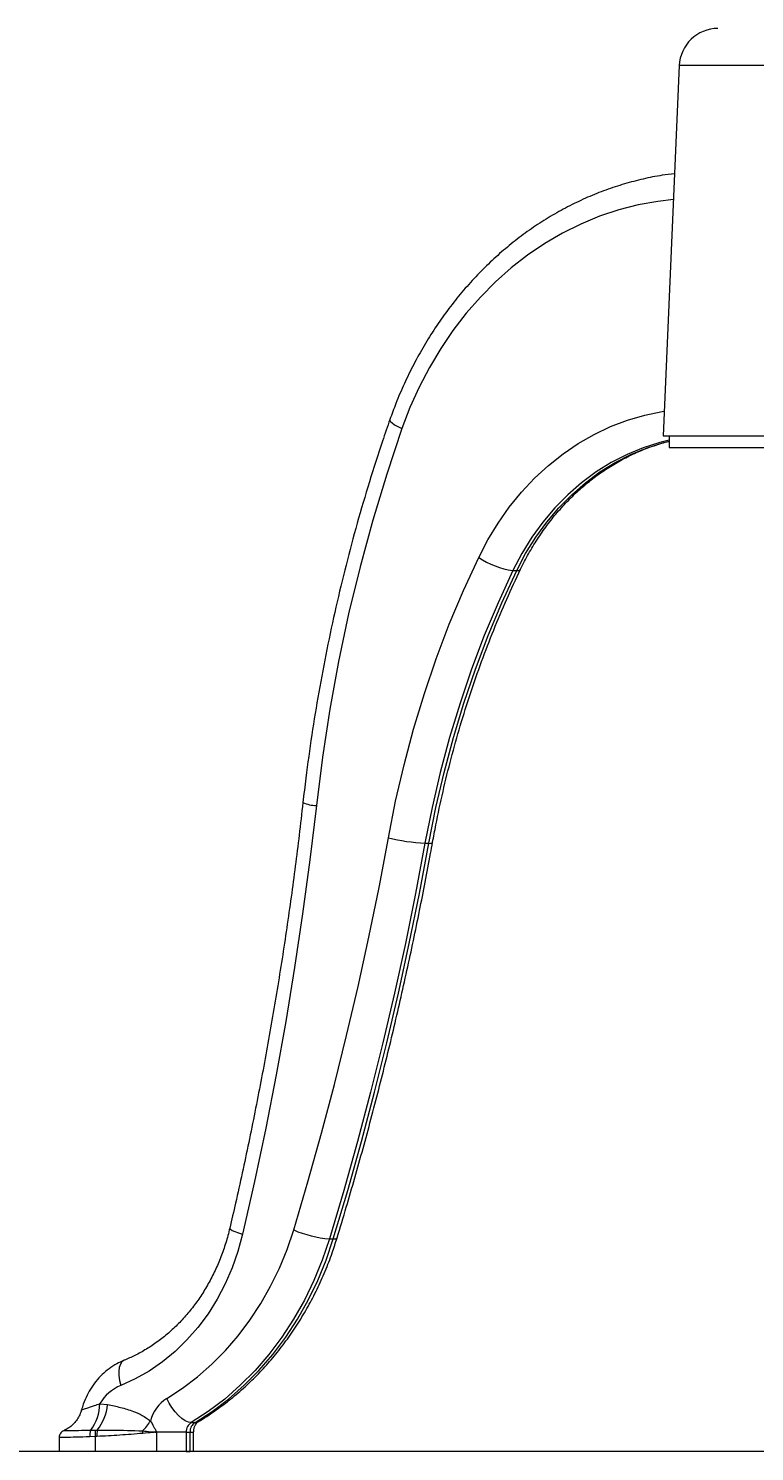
# Model space of a CAD drawing. Header units: millimetres. Extents: x 487 to 5104, y 208 to 5206.
# Tile 7 of 24: x 1106 to 1480, y 1991 to 2725. Entities that reach past the tile are written whole.
import ezdxf

# ---------------------------------------------------------------- set-up
doc = ezdxf.new("R2010")
doc.units = ezdxf.units.MM
doc.styles.add('SLDTEXTSTYLE0', font='TXT', dxfattribs={"width": 0.75})
doc.dimstyles.new('SLDDIMSTYLE0', dxfattribs={"dimtxt": 3.5, "dimasz": 3.302, "dimexe": 0, "dimexo": 0.0625, "dimgap": 0.875, "dimtad": 1, "dimlfac": 0.5, "dimrnd": 1e-09, "dimzin": 12, "dimdsep": 46, "dimtxsty": 'SLDTEXTSTYLE0', "dimsah": 1, "dimcen": 0.09, "dimadec": 0, "dimazin": 3, "dimtfac": 1, "dimtofl": 0, "dimtmove": 0, "dimatfit": 3, "dimfxl": 0, "dimfrac": 2, "dimtolj": 1, "dimtzin": 12, "dimarcsym": 0})

# ---------------------------------------------------------------- blocks, each defined once
blk = doc.blocks.new('_D')
at = {"color": 7, "linetype": 'Continuous', "lineweight": 0}
for p, q in [((973.16, 3334.49), (490.89, 3334.49)), ((491.89, 3334.49), (491.89, 1991.29)), ((1855.41, 1991.29), (490.89, 1991.29))]:
    blk.add_line(p, q, dxfattribs=at)
for points in [[(491.89, 3334.49), (491.38, 3331.19), (492.39, 3331.19)], [(491.89, 1991.29), (492.39, 1994.59), (491.38, 1994.59)]]:
    blk.add_solid(points, dxfattribs=at)
at = {"color": 7, "linetype": 'Continuous', "lineweight": 0, "insert": (487.37, 2558.06), "char_height": 3.5, "attachment_point": 1, "rotation": 90, "style": 'SLDTEXTSTYLE0'}
blk.add_mtext('671,60', dxfattribs=at)

msp = doc.modelspace()

# ---------------------------------------------------------------- linework, layer by layer
at = {"color": 7, "linetype": 'Continuous', "lineweight": 15}
for p, q in [((1441.324, 2705.877), (1432.991, 2515.005)), ((1432.991, 2515.005), (1497.66, 2515.005)), ((1436.16, 2515.005), (1436.16, 2509.005)), ((1436.16, 2509.005), (1498.16, 2509.005)), ((1355.567, 2445.522), (1357.567, 2445.522)), ((1310.27, 2304.918), (1312.27, 2304.918)), ((1261.022, 2100.871), (1263.022, 2100.871)), ((1142.675, 2015.968), (1146.656, 2015.475)), ((1189.768, 2006.252), (1191.768, 2006.252)), ((1121.643, 1998.438), (1121.643, 1991.286)), ((1140.302, 1999.007), (1137.488, 1998.87)), ((1138.013, 2002.289), (1140.468, 2002.335)), ((1141.156, 1999.062), (1140.302, 1999.007)), ((1140.302, 1999.007), (1140.302, 1991.286)), ((1140.468, 2002.335), (1141.368, 2002.345)), ((1171.911, 2001.286), (1171.911, 1991.286)), ((1187.151, 2001.286), (1171.911, 2001.286)), ((1187.151, 2001.286), (1187.151, 1991.286)), ((1187.151, 2001.286), (1189.151, 2001.286)), ((1189.151, 1991.286), (1189.151, 2001.286)), ((1191.026, 1991.286), (1191.026, 2001.286)), ((1140.302, 1991.286), (1121.643, 1991.286)), ((1171.911, 1991.286), (1140.302, 1991.286)), ((1187.151, 1991.286), (1171.911, 1991.286)), ((1187.151, 1991.286), (1189.151, 1991.286)), ((1191.026, 1991.286), (1189.151, 1991.286))]:
    msp.add_line(p, q, dxfattribs=at)
at = {"color": 8, "linetype": 'Continuous', "lineweight": 15}
for p, q in [((1586.995, 2705.877), (1441.324, 2705.877)), ((1189.151, 2001.286), (1191.026, 2001.286))]:
    msp.add_line(p, q, dxfattribs=at)
at = {"color": 8, "linetype": 'Continuous', "lineweight": 15, "flags": 128}
for points in [[(1438.308, 2636.797), (1430.313, 2635.867), (1420.174, 2634.025), (1410.155, 2631.456), (1400.294, 2628.169), (1390.63, 2624.179), (1381.201, 2619.501), (1372.042, 2614.152), (1363.191, 2608.154), (1354.681, 2601.529), (1346.545, 2594.305), (1338.816, 2586.508), (1331.523, 2578.17), (1324.694, 2569.322), (1318.358, 2560), (1312.537, 2550.239), (1307.255, 2540.078), (1302.532, 2529.556), (1298.387, 2518.715)], [(1337.967, 2452.317), (1342.689, 2461.369), (1347.955, 2470.011), (1353.739, 2478.201), (1360.01, 2485.897), (1366.739, 2493.061), (1373.89, 2499.655), (1381.428, 2505.648), (1389.315, 2511.009), (1397.51, 2515.711), (1405.975, 2519.73), (1414.664, 2523.046), (1423.535, 2525.643), (1432.543, 2527.508), (1433.544, 2527.668)], [(1292.175, 2523.346), (1292.153, 2523.081), (1292.49, 2522.428), (1293.323, 2521.633), (1294.619, 2520.725), (1296.329, 2519.739), (1298.387, 2518.715)], [(1436.16, 2512.674), (1431.362, 2511.51), (1422.79, 2508.814), (1414.421, 2505.373), (1406.302, 2501.209), (1398.48, 2496.344), (1391.001, 2490.808), (1383.908, 2484.633), (1377.241, 2477.853), (1371.039, 2470.508), (1365.338, 2462.641), (1360.171, 2454.296), (1355.567, 2445.522)], [(1357.567, 2445.522), (1362.171, 2454.296), (1367.338, 2462.641), (1373.039, 2470.508), (1379.241, 2477.853), (1385.908, 2484.633), (1393.001, 2490.808), (1400.48, 2496.344), (1408.302, 2501.209), (1416.421, 2505.373), (1424.79, 2508.814), (1433.362, 2511.51), (1436.16, 2512.219)], [(1209.636, 2106.468), (1209.647, 2106.314), (1210.042, 2105.86), (1210.945, 2105.307), (1212.322, 2104.676), (1214.119, 2103.992), (1216.268, 2103.28)], [(1263.022, 2100.871), (1264.168, 2100.96), (1264.831, 2101.225), (1264.977, 2101.436)], [(1155.212, 2038.331), (1155.167, 2038.312), (1154.081, 2037.56), (1153.24, 2036.338), (1152.675, 2034.694), (1152.409, 2032.691), (1152.452, 2030.405), (1152.803, 2027.925), (1153.447, 2025.346)], [(1191.768, 2006.252), (1193.027, 2006.491), (1193.379, 2006.669)]]:
    msp.add_lwpolyline(points, dxfattribs=at)
at = {"color": 7, "linetype": 'Continuous', "lineweight": 15, "flags": 128}
for points in [[(1298.387, 2518.715), (1290.531, 2495.22), (1283.33, 2471.447), (1276.793, 2447.42), (1270.926, 2423.163), (1265.735, 2398.702), (1261.225, 2374.061), (1257.401, 2349.266), (1254.267, 2324.343)], [(1291.401, 2307.775), (1295.129, 2326.64), (1299.47, 2345.328), (1304.417, 2363.815), (1309.962, 2382.074), (1316.099, 2400.079), (1322.819, 2417.804), (1330.111, 2435.225), (1337.967, 2452.317)], [(1355.567, 2445.522), (1347.926, 2428.896), (1340.832, 2411.95), (1334.296, 2394.707), (1328.326, 2377.193), (1322.931, 2359.431), (1318.119, 2341.448), (1313.897, 2323.268), (1310.27, 2304.918)], [(1312.27, 2304.918), (1315.897, 2323.268), (1320.119, 2341.448), (1324.931, 2359.431), (1330.326, 2377.193), (1336.296, 2394.707), (1342.832, 2411.95), (1349.926, 2428.896), (1357.567, 2445.522)], [(1254.267, 2324.343), (1250.941, 2296.412), (1247.206, 2268.551), (1243.063, 2240.767), (1238.513, 2213.067), (1233.556, 2185.461), (1228.196, 2157.956), (1222.433, 2130.56), (1216.268, 2103.28)], [(1242.584, 2105.514), (1249.95, 2130.364), (1256.958, 2155.351), (1263.607, 2180.469), (1269.894, 2205.711), (1275.819, 2231.069), (1281.38, 2256.537), (1286.574, 2282.108), (1291.401, 2307.775)], [(1310.27, 2304.918), (1305.4, 2279.024), (1300.16, 2253.228), (1294.551, 2227.535), (1288.574, 2201.952), (1282.23, 2176.488), (1275.523, 2151.148), (1268.453, 2125.94), (1261.022, 2100.871)], [(1263.022, 2100.871), (1270.453, 2125.94), (1277.523, 2151.148), (1284.23, 2176.488), (1290.574, 2201.952), (1296.551, 2227.535), (1302.16, 2253.228), (1307.4, 2279.024), (1312.27, 2304.918)], [(1216.268, 2103.28), (1213.874, 2094.475), (1210.871, 2085.922), (1207.279, 2077.678), (1203.121, 2069.796), (1198.425, 2062.329), (1193.221, 2055.324), (1187.543, 2048.829), (1181.429, 2042.885), (1174.918, 2037.532), (1168.054, 2032.805), (1160.881, 2028.734), (1153.447, 2025.346)], [(1177.198, 2018.687), (1185.286, 2023.932), (1193.043, 2029.805), (1200.433, 2036.279), (1207.421, 2043.323), (1213.974, 2050.904), (1220.06, 2058.987), (1225.652, 2067.533), (1230.723, 2076.502), (1235.249, 2085.851), (1239.209, 2095.537), (1242.584, 2105.514)], [(1261.022, 2100.871), (1257.345, 2089.999), (1253.029, 2079.444), (1248.097, 2069.255), (1242.571, 2059.481), (1236.477, 2050.169), (1229.844, 2041.361), (1222.703, 2033.099), (1215.088, 2025.423), (1207.035, 2018.368), (1198.582, 2011.968), (1189.768, 2006.252)], [(1191.768, 2006.252), (1200.582, 2011.968), (1209.035, 2018.368), (1217.088, 2025.423), (1224.703, 2033.099), (1231.844, 2041.361), (1238.477, 2050.169), (1244.571, 2059.481), (1250.097, 2069.255), (1255.029, 2079.444), (1259.345, 2089.999), (1263.022, 2100.871)], [(1189.768, 2006.252), (1188.295, 2006.491), (1186.665, 2007.199), (1184.94, 2008.348), (1183.187, 2009.895), (1181.472, 2011.779), (1179.862, 2013.929), (1178.419, 2016.262), (1177.198, 2018.687)]]:
    msp.add_lwpolyline(points, dxfattribs=at)
at = {"color": 7, "linetype": 'Continuous', "lineweight": 15}
for centre, radius, start, end in [((1461.305, 2705.005), 20, 90, 177.5), ((1361.295, 2486.553), 41.429, 235.730092, 262.053708), ((1315.876, 2405.664), 100.902, 255.962172, 266.815146), ((1266.673, 2162.245), 61.634, 246.993059, 264.739447), ((1162.213, 2004.402), 22.705, 112.710893, 149.373793), ((1187.373, 2002.46), 19.154, 122.088517, 166.114971), ((1119.271, 2016.311), 23.407, 323.198924, 359.161843), ((1121.26, 2018.073), 25.529, 321.968198, 354.159957), ((1136.295, 2028.625), 38.992, 316.750625, 326.416529), ((1192.89, 2001.434), 5.742, 122.942367, 181.472719), ((1194.89, 2001.434), 5.742, 122.942562, 181.472659), ((1144.916, 1999.48), 7.452, 157.855966, 184.700528), ((1151.559, 2000.115), 11.311, 168.677856, 185.621588), ((1152.743, 1999.961), 11.622, 168.165682, 184.437894), ((1181.729, 2002.442), 17.041, 181.794811, 186.133309)]:
    msp.add_arc(centre, radius, start, end, dxfattribs=at)
at = {"color": 8, "linetype": 'Continuous', "lineweight": 15}
for centre, radius, start, end in [((1358.024, 2447.415), 1.947, 256.429048, 323.156613), ((1255.017, 2343.842), 19.514, 246.877681, 267.798568), ((1312.859, 2306.989), 2.154, 254.124929, 307.764471)]:
    msp.add_arc(centre, radius, start, end, dxfattribs=at)
at = {"color": 7, "linetype": 'Continuous', "lineweight": 15}
for points, knots in [([(1438.89, 2650.127), (1436.764, 2649.872), (1431.341, 2649.221), (1422.708, 2647.462), (1413.017, 2644.944), (1403.468, 2641.789), (1394.086, 2638.039), (1384.9, 2633.695), (1375.94, 2628.774), (1367.232, 2623.289), (1358.804, 2617.257), (1350.681, 2610.696), (1342.891, 2603.627), (1335.456, 2596.071), (1328.4, 2588.052), (1321.747, 2579.594), (1315.515, 2570.723), (1309.727, 2561.468), (1304.397, 2551.858), (1299.552, 2541.918), (1295.469, 2532.403), (1293.186, 2526.124), (1292.175, 2523.345)], [0, 0, 0, 0, 0.0330015, 0.0841351, 0.1352865, 0.1864637, 0.2376737, 0.2889221, 0.3402131, 0.3915494, 0.4429324, 0.4943622, 0.5458376, 0.5973565, 0.6489163, 0.7005136, 0.7521449, 0.8038065, 0.8554947, 0.9072059, 0.958937, 1, 1, 1, 1]), ([(1292.175, 2523.345), (1290.899, 2519.656), (1287.213, 2509), (1281.51, 2491.201), (1275.238, 2469.893), (1269.496, 2448.387), (1264.279, 2426.704), (1259.594, 2404.86), (1255.442, 2382.874), (1251.837, 2360.762), (1249.19, 2341.753), (1247.841, 2330.108), (1247.353, 2325.895)], [0, 0, 0, 0, 0.0582099, 0.1681369, 0.2780676, 0.3880006, 0.497936, 0.6078732, 0.7178122, 0.8277529, 0.937695, 1, 1, 1, 1]), ([(1359.584, 2446.251), (1360.248, 2447.598), (1362.216, 2451.595), (1365.829, 2457.999), (1370.558, 2465.311), (1375.703, 2472.222), (1381.232, 2478.708), (1387.121, 2484.738), (1393.344, 2490.286), (1399.872, 2495.326), (1406.677, 2499.838), (1413.73, 2503.794), (1420.996, 2507.201), (1428.458, 2509.947), (1433.531, 2511.573), (1436.129, 2512.108), (1436.16, 2512.114)], [0, 0, 0, 0, 0.0403233, 0.1196977, 0.1991004, 0.2785596, 0.3580912, 0.4377124, 0.517442, 0.5972994, 0.6773031, 0.7574694, 0.8378105, 0.9183324, 0.9990329, 1, 1, 1, 1]), ([(1314.178, 2305.288), (1314.738, 2308.304), (1316.371, 2317.105), (1319.481, 2331.586), (1323.68, 2348.658), (1328.406, 2365.545), (1333.644, 2382.225), (1339.387, 2398.681), (1345.639, 2414.884), (1352.324, 2430.78), (1357.173, 2441.114), (1359.584, 2446.251)], [0, 0, 0, 0, 0.0612733, 0.1787684, 0.2962675, 0.4137688, 0.5312729, 0.6487804, 0.7662922, 0.883809, 1, 1, 1, 1]), ([(1247.353, 2325.895), (1246.713, 2320.298), (1244.854, 2304.035), (1241.363, 2277.172), (1236.702, 2245.349), (1231.497, 2213.639), (1225.759, 2182.051), (1219.482, 2150.602), (1214.026, 2125.428), (1210.628, 2110.751), (1209.636, 2106.467)], [0, 0, 0, 0, 0.0756567, 0.2198076, 0.3639601, 0.5081129, 0.6522659, 0.7964193, 0.9405729, 1, 1, 1, 1]), ([(1264.977, 2101.437), (1266.57, 2106.723), (1271.181, 2122.024), (1278.413, 2147.495), (1286.499, 2177.904), (1294.051, 2208.495), (1301.078, 2239.252), (1307.456, 2269.622), (1311.704, 2291.667), (1313.834, 2303.393), (1314.178, 2305.288)], [0, 0, 0, 0, 0.079285, 0.2294797, 0.3796764, 0.529874, 0.6800726, 0.830272, 0.9725697, 1, 1, 1, 1]), ([(1209.636, 2106.467), (1209.324, 2105.192), (1208.393, 2101.389), (1206.467, 2095.197), (1203.699, 2088.012), (1200.454, 2081.113), (1196.765, 2074.54), (1192.651, 2068.333), (1188.141, 2062.529), (1183.262, 2057.163), (1178.043, 2052.267), (1172.518, 2047.866), (1166.715, 2044), (1160.94, 2040.787), (1157.039, 2039.114), (1155.22, 2038.334)], [0, 0, 0, 0, 0.0405278, 0.1208834, 0.2012519, 0.2816485, 0.3620894, 0.4425959, 0.5231935, 0.6039126, 0.6847868, 0.7658539, 0.8471504, 0.9287105, 1, 1, 1, 1]), ([(1193.377, 2006.668), (1194.852, 2007.571), (1199.002, 2010.111), (1205.609, 2014.723), (1213.085, 2020.645), (1220.227, 2027.086), (1227.013, 2034.011), (1233.416, 2041.399), (1239.412, 2049.22), (1244.98, 2057.446), (1250.096, 2066.047), (1254.744, 2074.988), (1258.896, 2084.241), (1262.314, 2093.072), (1264.164, 2098.882), (1264.977, 2101.437)], [0, 0, 0, 0, 0.0445023, 0.12519, 0.2059392, 0.2867816, 0.3677135, 0.4487286, 0.5298199, 0.6109796, 0.6922005, 0.7734733, 0.8547911, 0.9361472, 1, 1, 1, 1]), ([(1155.22, 2038.334), (1154.26, 2037.917), (1151.888, 2036.887), (1148.332, 2034.724), (1144.654, 2031.814), (1141.343, 2028.411), (1138.439, 2024.574), (1136.011, 2020.35), (1134.242, 2016.33), (1133.492, 2013.671), (1133.19, 2012.602)], [0, 0, 0, 0, 0.0912114, 0.2253626, 0.3599533, 0.4953984, 0.6317665, 0.7690357, 0.9071232, 1, 1, 1, 1]), ([(1133.088, 2012.623), (1133.01, 2012.269), (1132.731, 2010.996), (1131.757, 2009.013), (1130.297, 2006.802), (1128.595, 2004.983), (1126.776, 2003.564), (1125.337, 2002.67), (1124.494, 2002.323), (1124.306, 2002.245)], [0, 0, 0, 0, 0.0771368, 0.2774797, 0.4652535, 0.6411965, 0.8052207, 0.9565635, 1, 1, 1, 1]), ([(1146.656, 2015.475), (1148.893, 2015.036), (1153.379, 2014.156), (1159.334, 2012.28), (1164.593, 2010.103), (1167.374, 2008.079), (1168.779, 2007.056)], [0, 0, 0, 0, 0.2897125, 0.5811268, 0.7884211, 1, 1, 1, 1]), ([(1168.779, 2007.056), (1169.312, 2006.131), (1170.115, 2004.738), (1171.131, 2002.794), (1171.643, 2001.801), (1171.904, 2001.299), (1171.911, 2001.286)], [0, 0, 0, 0, 0.4937785, 0.7437084, 0.993826, 1, 1, 1, 1]), ([(1191.026, 2001.286), (1191.032, 2001.521), (1191.052, 2002.333), (1191.319, 2003.696), (1191.915, 2005.108), (1192.641, 2006.107), (1193.124, 2006.511), (1193.333, 2006.641), (1193.377, 2006.668)], [0, 0, 0, 0, 0.0809253, 0.2809226, 0.4863196, 0.702027, 0.9371622, 1, 1, 1, 1]), ([(1124.325, 2002.198), (1124.062, 2002.093), (1123.394, 2001.825), (1122.497, 2001.01), (1121.789, 1999.834), (1121.705, 1998.933), (1121.664, 1998.487)], [0, 0, 0, 0, 0.1762494, 0.4492169, 0.7277779, 1, 1, 1, 1]), ([(1164.785, 2000.621), (1160.852, 2000.306), (1152.983, 1999.676), (1145.1, 1999.266), (1141.156, 1999.062)], [0, 0, 0, 0, 0.49979607, 1, 1, 1, 1]), ([(1141.368, 2002.345), (1143.927, 2002.367), (1151.705, 2002.434), (1159.479, 2002.119), (1164.696, 2001.908)], [0, 0, 0, 0, 0.328891, 1, 1, 1, 1]), ([(1164.696, 2001.908), (1166.072, 2001.777), (1168.164, 2001.577), (1170.564, 2001.384), (1171.591, 2001.309), (1171.892, 2001.288), (1171.911, 2001.286)], [0, 0, 0, 0, 0.5759984, 0.8760504, 0.9921158, 1, 1, 1, 1]), ([(1171.911, 2001.286), (1171.893, 2001.285), (1171.227, 2001.234), (1168.849, 2001.045), (1166.494, 2000.8), (1164.785, 2000.621)], [0, 0, 0, 0, 0.007637, 0.2798586, 1, 1, 1, 1])]:
    msp.add_open_spline(points, degree=3, knots=knots, dxfattribs=at)
at = {"color": 8, "linetype": 'Continuous', "lineweight": 15}
for points, knots in [([(1133.188, 2012.599), (1133.2, 2012.637), (1133.229, 2012.731), (1133.746, 2012.956), (1134.673, 2013.281), (1136.046, 2013.717), (1137.827, 2014.286), (1139.656, 2014.898), (1141.298, 2015.472), (1142.215, 2015.803), (1142.675, 2015.968)], [0, 0, 0, 0, 0.0895498, 0.2213125, 0.3575229, 0.497688, 0.6538959, 0.8138642, 0.9067648, 1, 1, 1, 1]), ([(1137.488, 1998.87), (1135.036, 1998.793), (1130.131, 1998.639), (1124.868, 1998.531), (1121.886, 1998.464), (1121.94, 1998.445), (1121.96, 1998.438)], [0, 0, 0, 0, 0.275432, 0.5508888, 0.8263898, 1, 1, 1, 1]), ([(1124.365, 2002.11), (1124.326, 2002.113), (1124.214, 2002.122), (1126.741, 2002.154), (1131.386, 2002.207), (1135.803, 2002.262), (1138.013, 2002.289)], [0, 0, 0, 0, 0.14991459, 0.43159645, 0.71557053, 1, 1, 1, 1])]:
    msp.add_open_spline(points, degree=3, knots=knots, dxfattribs=at)

# ---------------------------------------------------------------- dimensions: what is measured, and where the dimension line sits
at = {"color": 7, "linetype": 'Continuous', "lineweight": 0}
dim = msp.add_linear_dim(base=(491.885, 1991.286), p1=(974.16, 3334.492), p2=(1856.408, 1991.286), angle=90, dimstyle='SLDDIMSTYLE0', dxfattribs=at)
dim.commit()
dim.dimension.update_dxf_attribs({"geometry": '_D', "text_midpoint": (491.885, 2565.174), "dimtype": 160})

doc.saveas('drawing.dxf')
